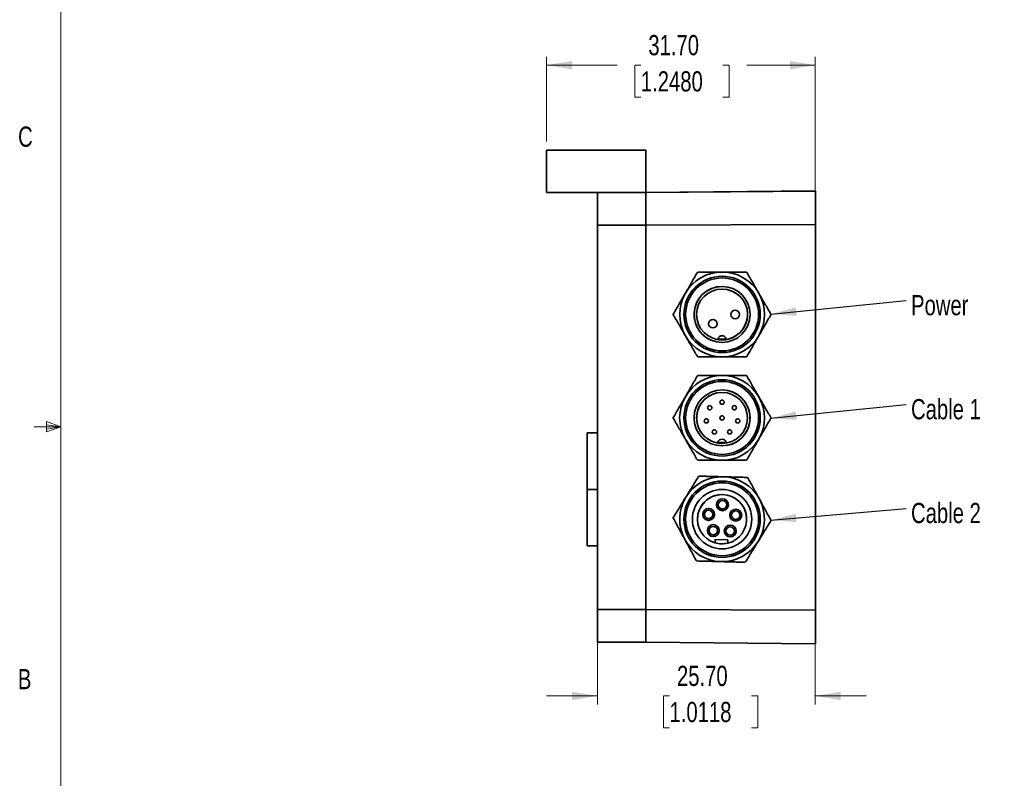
# Model space of a CAD drawing. Header units: millimetres. Extents: x 11 to 421, y 5 to 275.
# Tile 17 of 20: x 11 to 127, y 99 to 188. Entities that reach past the tile are written whole.
import ezdxf

# ---------------------------------------------------------------- set-up
doc = ezdxf.new("R2010")
doc.units = ezdxf.units.MM
doc.styles.add('SLDTEXTSTYLE0', font='TXT', dxfattribs={"width": 0.75})
doc.dimstyles.new('SLDDIMSTYLE0', dxfattribs={"dimtxt": 2.38125, "dimasz": 3, "dimexe": 0, "dimexo": 0.0625, "dimgap": 0.595313, "dimtad": 0, "dimrnd": 1e-09, "dimzin": 4, "dimdsep": 46, "dimtxsty": 'SLDTEXTSTYLE0', "dimsah": 1, "dimcen": 0.09, "dimadec": 0, "dimazin": 1, "dimtfac": 1, "dimtofl": 0, "dimtmove": 0, "dimatfit": 3, "dimfxl": 1, "dimfrac": 2, "dimtolj": 1, "dimtzin": 12, "dimarcsym": 0})
doc.dimstyles.new('SLDDIMSTYLE3', dxfattribs={"dimtxt": 2.38125, "dimasz": 3, "dimexe": 0, "dimexo": 0.0625, "dimgap": 0.595313, "dimtad": 0, "dimrnd": 1e-09, "dimzin": 4, "dimdsep": 46, "dimtxsty": 'SLDTEXTSTYLE0', "dimsah": 1, "dimcen": 0.09, "dimadec": 0, "dimazin": 1, "dimtfac": 1, "dimtmove": 0, "dimatfit": 0, "dimfxl": 1, "dimfrac": 2, "dimtolj": 1, "dimtzin": 12, "dimarcsym": 0})
doc.dimstyles.new('SLDDIMSTYLE4', dxfattribs={"dimtxt": 0.18, "dimasz": 3, "dimexe": 0, "dimexo": 0.0625, "dimgap": 0, "dimtad": 0, "dimtih": 1, "dimtoh": 1, "dimdec": 0, "dimrnd": 1e-09, "dimzin": 0, "dimdsep": 46, "dimtxsty": 'Standard', "dimsah": 1, "dimcen": 0.09, "dimadec": 0, "dimazin": 0, "dimtfac": 3, "dimtdec": 0, "dimtofl": 0, "dimtmove": 0, "dimatfit": 3, "dimfxl": 1, "dimfrac": 2, "dimtolj": 1, "dimtzin": 0, "dimarcsym": 0})

# ---------------------------------------------------------------- blocks, each defined once
blk = doc.blocks.new('_D_4')
at = {"color": 7, "linetype": 'Continuous', "lineweight": 0}
for p, q in [((73.16, 173.75), (73.16, 183.76)), ((104.86, 164.97), (104.86, 183.76)), ((73.16, 182.76), (81.49, 182.76)), ((84.29, 182.76), (83.57, 182.76)), ((83.57, 182.76), (83.57, 178.97)), ((93.97, 182.76), (94.69, 182.76)), ((94.69, 182.76), (94.69, 178.97)), ((104.86, 182.76), (96.78, 182.76)), ((83.57, 178.97), (84.29, 178.97)), ((94.69, 178.97), (93.97, 178.97))]:
    blk.add_line(p, q, dxfattribs=at)
at = {"color": 7, "linetype": 'Continuous', "lineweight": 18}
for points in [[(73.16, 182.76), (76.16, 182.26), (76.16, 183.26)], [(104.86, 182.76), (101.86, 183.26), (101.86, 182.26)]]:
    blk.add_solid(points, dxfattribs=at)
at = {"color": 7, "linetype": 'Continuous', "lineweight": 18, "char_height": 2.381, "attachment_point": 1, "style": 'SLDTEXTSTYLE0'}
for s, insert in [('31.70', (85.17, 186.31)), ('1.2480', (84.29, 182.04))]:
    blk.add_mtext(s, dxfattribs=dict(at, insert=insert))
blk = doc.blocks.new('_D_5')
at = {"color": 7, "linetype": 'Continuous', "lineweight": 0}
for p, q in [((79.16, 117.6), (79.16, 107.42)), ((104.86, 117.52), (104.86, 107.42)), ((79.16, 108.42), (73.16, 108.42)), ((87.67, 108.42), (86.95, 108.42)), ((86.95, 108.42), (86.95, 104.64)), ((97.35, 108.42), (98.07, 108.42)), ((98.07, 108.42), (98.07, 104.64)), ((104.86, 108.42), (110.86, 108.42)), ((86.95, 104.64), (87.67, 104.64)), ((98.07, 104.64), (97.35, 104.64))]:
    blk.add_line(p, q, dxfattribs=at)
at = {"color": 7, "linetype": 'Continuous', "lineweight": 18}
for points in [[(79.16, 108.42), (76.16, 108.92), (76.16, 107.92)], [(104.86, 108.42), (107.86, 107.92), (107.86, 108.92)]]:
    blk.add_solid(points, dxfattribs=at)
at = {"color": 7, "linetype": 'Continuous', "lineweight": 18, "char_height": 2.381, "attachment_point": 1, "style": 'SLDTEXTSTYLE0'}
for s, insert in [('25.70', (88.55, 111.97)), ('1.0118', (87.67, 107.71))]:
    blk.add_mtext(s, dxfattribs=dict(at, insert=insert))
blk = doc.blocks.new('SW_NOTE_0_11')
at = {"color": 0, "linetype": 'Continuous', "lineweight": 0, "insert": (0.58, 0.65), "char_height": 2.381, "attachment_point": 1, "style": 'SLDTEXTSTYLE0'}
blk.add_mtext('Cable 2', dxfattribs=at)
blk = doc.blocks.new('SW_NOTE_0_12')
at = {"color": 0, "linetype": 'Continuous', "lineweight": 0, "insert": (0.58, 0.63), "char_height": 2.381, "attachment_point": 1, "style": 'SLDTEXTSTYLE0'}
blk.add_mtext('Cable 1', dxfattribs=at)
blk = doc.blocks.new('SW_NOTE_0_13')
at = {"color": 0, "linetype": 'Continuous', "lineweight": 0, "insert": (0.58, 0.64), "char_height": 2.381, "attachment_point": 1, "style": 'SLDTEXTSTYLE0'}
blk.add_mtext('Power', dxfattribs=at)

msp = doc.modelspace()

# ---------------------------------------------------------------- linework, layer by layer
at = {"color": 7, "linetype": 'Continuous', "lineweight": 18}
for p, q in [((15.907, 270.309), (15.907, 9.959)), ((14.2, 140.744), (14.2, 139.56)), ((15.907, 140.134), (14.2, 140.744)), ((15.907, 140.134), (12.732, 140.134)), ((15.907, 140.134), (14.2, 140.363)), ((15.907, 140.134), (14.2, 139.872)), ((15.907, 140.134), (14.2, 139.56))]:
    msp.add_line(p, q, dxfattribs=at)
at = {"color": 7, "linetype": 'Continuous', "lineweight": 35}
for p, q in [((73.165, 172.758), (73.165, 172.748)), ((84.865, 172.758), (73.165, 172.758)), ((73.165, 172.748), (84.865, 172.748)), ((73.165, 172.748), (73.165, 167.748)), ((84.865, 172.758), (84.865, 172.748)), ((84.865, 172.748), (84.865, 167.748)), ((73.165, 167.748), (79.165, 167.748)), ((79.165, 163.896), (79.165, 167.748)), ((79.165, 167.748), (84.865, 167.748)), ((104.865, 167.933), (84.865, 167.758)), ((84.865, 167.748), (104.865, 167.922)), ((84.865, 167.748), (84.865, 163.896)), ((104.865, 167.933), (104.865, 167.922)), ((104.865, 167.922), (104.865, 163.969)), ((84.865, 163.896), (79.165, 163.896)), ((79.165, 163.896), (79.165, 118.596)), ((104.865, 163.969), (84.865, 163.896)), ((84.865, 118.596), (84.865, 163.896)), ((104.865, 163.969), (104.865, 118.524)), ((90.957, 158.335), (90.957, 158.335)), ((93.868, 157.876), (93.868, 157.876)), ((93.868, 156.676), (93.868, 156.676)), ((88.118, 153.417), (88.118, 153.417)), ((88.118, 153.335), (88.118, 153.335)), ((95.418, 153.876), (95.418, 153.876)), ((92.778, 152.786), (92.778, 152.786)), ((95.418, 152.876), (95.418, 152.876)), ((92.778, 151.786), (92.778, 151.786)), ((93.386, 150.508), (93.385, 150.508)), ((93.404, 150.109), (93.404, 150.109)), ((93.868, 150.876), (93.868, 150.876)), ((93.868, 150.076), (93.868, 150.076)), ((94.466, 150.436), (94.466, 150.436)), ((93.868, 148.876), (93.868, 148.876)), ((90.957, 148.417), (90.957, 148.417)), ((93.865, 145.684), (93.865, 145.684)), ((96.776, 146.143), (96.776, 146.143)), ((93.865, 144.484), (93.865, 144.484)), ((93.865, 143.284), (93.865, 143.284)), ((92.415, 142.634), (92.415, 142.634)), ((92.415, 142.134), (92.415, 142.134)), ((93.865, 142.784), (93.865, 142.784)), ((95.315, 142.634), (95.315, 142.634)), ((95.315, 142.134), (95.315, 142.134)), ((92.015, 141.084), (92.015, 141.084)), ((92.015, 140.584), (92.015, 140.584)), ((93.865, 141.434), (93.865, 141.434)), ((93.865, 140.934), (93.865, 140.934)), ((95.715, 141.084), (95.715, 141.084)), ((95.715, 140.584), (95.715, 140.584)), ((99.615, 141.225), (99.615, 141.225)), ((99.615, 141.143), (99.615, 141.143)), ((77.965, 139.408), (79.165, 139.408)), ((77.965, 139.406), (77.965, 139.408)), ((77.965, 139.406), (79.165, 139.406)), ((77.965, 132.756), (77.965, 139.406)), ((92.965, 139.784), (92.965, 139.784)), ((94.765, 139.784), (94.765, 139.784)), ((92.965, 139.284), (92.965, 139.284)), ((93.267, 138.245), (93.267, 138.245)), ((93.865, 138.684), (93.865, 138.684)), ((94.348, 138.316), (94.348, 138.316)), ((94.464, 138.245), (94.435, 138.244)), ((94.436, 138.243), (94.436, 138.243)), ((94.765, 139.284), (94.765, 139.284)), ((93.865, 137.884), (93.865, 137.884)), ((94.329, 137.917), (94.329, 137.917)), ((93.865, 136.684), (93.865, 136.684)), ((96.776, 136.225), (96.776, 136.225)), ((91.088, 134.28), (91.088, 134.281)), ((91.16, 134.32), (91.16, 134.319)), ((96.837, 134.167), (96.837, 134.168)), ((96.907, 134.126), (96.907, 134.124)), ((77.965, 132.749), (77.965, 132.756)), ((77.965, 132.756), (79.165, 132.756)), ((77.965, 132.756), (79.165, 132.756)), ((77.965, 126.099), (77.965, 132.749)), ((77.965, 132.749), (79.165, 132.749)), ((88.116, 129.358), (88.116, 129.359)), ((88.118, 129.441), (88.118, 129.439)), ((90.965, 129.246), (90.965, 129.245)), ((96.765, 129.245), (96.765, 129.246)), ((99.614, 129.132), (99.614, 129.133)), ((93.04, 126.464), (93.051, 126.866)), ((93.051, 126.866), (94.55, 126.825)), ((94.54, 126.424), (94.55, 126.825)), ((94.54, 126.426), (94.55, 126.825)), ((77.965, 126.099), (79.165, 126.099)), ((94.54, 126.424), (94.54, 126.426)), ((94.54, 126.426), (94.54, 126.426)), ((79.165, 118.596), (84.865, 118.596)), ((79.165, 114.748), (79.165, 118.596)), ((84.865, 118.596), (104.865, 118.524)), ((84.865, 118.596), (84.865, 114.748)), ((104.865, 118.524), (104.865, 114.573)), ((84.865, 114.748), (79.165, 114.748)), ((104.865, 114.573), (84.865, 114.748))]:
    msp.add_line(p, q, dxfattribs=at)
at = {"color": 8, "linetype": 'Continuous', "lineweight": 35}
for p, q in [((93.277, 150.435), (93.269, 150.436)), ((94.466, 150.436), (94.439, 150.436)), ((94.466, 150.436), (94.442, 150.432)), ((93.267, 138.245), (93.294, 138.244))]:
    msp.add_line(p, q, dxfattribs=at)
at = {"color": 7, "linetype": 'Continuous', "lineweight": 35, "flags": 128}
for points in [[(94.446, 150.434), (94.448, 150.434), (94.466, 150.436)], [(93.267, 138.245), (93.285, 138.243), (93.287, 138.243)]]:
    msp.add_lwpolyline(points, dxfattribs=at)
at = {"color": 7, "linetype": 'Continuous', "lineweight": 35}
for centre, radius in [((93.868, 153.376), 4.5), ((93.868, 153.376), 4.3), ((93.868, 153.376), 3.3), ((93.868, 153.376), 3), ((93.865, 141.184), 4.5), ((93.865, 141.184), 4.3), ((93.865, 141.184), 3.3), ((93.865, 141.184), 3), ((93.865, 129.244), 4.5), ((93.865, 129.246), 4.3), ((93.865, 129.246), 3.5), ((93.91, 130.944), 0.7), ((93.91, 130.944), 0.5), ((92.279, 129.807), 0.7), ((92.279, 129.807), 0.5), ((95.478, 129.722), 0.7), ((95.478, 129.722), 0.5), ((92.828, 127.902), 0.7), ((92.828, 127.902), 0.5), ((94.828, 127.848), 0.7), ((94.828, 127.848), 0.5)]:
    msp.add_circle(centre, radius, dxfattribs=at)
for centre, radius, start, end in [((93.868, 153.376), 5, 90, 150), ((93.868, 153.376), 5.75, 119.59185, 120.40815), ((93.868, 153.376), 5.75, 119.59185, 120.40815), ((93.868, 153.376), 5, 30, 90), ((93.868, 153.376), 5.75, 59.59185, 60.40815), ((93.868, 153.376), 4.5, 90, 270), ((93.868, 153.376), 5, 150, 210), ((93.868, 153.376), 3.3, 90, 261.91599), ((93.868, 153.376), 3, 281.51139, 90), ((93.868, 153.376), 5, 330, 30), ((93.868, 153.376), 5.75, 179.59185, 180.40815), ((93.868, 153.376), 5.75, 179.59185, 180.40815), ((95.418, 153.376), 0.5, 90, 270), ((95.418, 153.376), 0.5, 90, 270), ((95.418, 153.376), 0.5, 270, 90), ((93.868, 153.376), 5.75, 359.59185, 0.40815), ((92.778, 152.286), 0.5, 90, 270), ((92.778, 152.286), 0.5, 90, 270), ((92.778, 152.286), 0.5, 270, 90), ((93.868, 153.376), 5, 210, 270), ((93.289, 150.534), 0.1, 270, 344.69906), ((93.868, 150.376), 0.5, 90, 164.69906), ((93.868, 150.376), 0.5, 90, 164.69906), ((93.868, 150.376), 0.5, 15.30094, 90), ((93.868, 153.376), 5, 270, 330), ((93.868, 153.376), 5.75, 239.59185, 240.40815), ((93.868, 153.376), 5.75, 239.59185, 240.40815), ((93.868, 153.376), 5.75, 299.59185, 300.40815), ((93.865, 141.184), 5, 90, 150), ((93.865, 141.184), 5.75, 119.59185, 120.40815), ((93.865, 141.184), 5, 30, 90), ((93.865, 141.184), 4.5, 270, 90), ((93.865, 141.184), 5.75, 59.59185, 60.40815), ((93.865, 141.184), 5.75, 59.59185, 60.40815), ((93.865, 141.184), 3, 90, 258.48861), ((93.865, 141.184), 3.3, 278.08401, 90), ((93.865, 141.184), 5, 150, 210), ((93.865, 143.034), 0.25, 90, 270), ((93.865, 143.034), 0.25, 270, 90), ((93.865, 143.034), 0.25, 270, 90), ((93.865, 141.184), 5, 330, 30), ((92.415, 142.384), 0.25, 90, 270), ((92.415, 142.384), 0.25, 270, 90), ((92.415, 142.384), 0.25, 270, 90), ((95.315, 142.384), 0.25, 90, 270), ((95.315, 142.384), 0.25, 270, 90), ((95.315, 142.384), 0.25, 270, 90), ((93.865, 141.184), 5.75, 179.59185, 180.40815), ((92.015, 140.834), 0.25, 90, 270), ((92.015, 140.834), 0.25, 270, 90), ((92.015, 140.834), 0.25, 270, 90), ((93.865, 141.184), 0.25, 90, 270), ((93.865, 141.184), 0.25, 270, 90), ((93.865, 141.184), 0.25, 270, 90), ((95.715, 140.834), 0.25, 90, 270), ((95.715, 140.834), 0.25, 270, 90), ((95.715, 140.834), 0.25, 270, 90), ((93.865, 141.184), 5.75, 359.59185, 0.40815), ((93.865, 141.184), 5.75, 359.59185, 0.40815), ((92.965, 139.534), 0.25, 90, 270), ((92.965, 139.534), 0.25, 270, 90), ((92.965, 139.534), 0.25, 270, 90), ((94.765, 139.534), 0.25, 90, 270), ((94.765, 139.534), 0.25, 270, 90), ((94.765, 139.534), 0.25, 270, 90), ((93.865, 141.184), 5, 210, 270), ((93.865, 138.184), 0.5, 90, 164.69906), ((93.865, 138.184), 0.5, 15.30094, 90), ((93.865, 138.184), 0.5, 15.30094, 90), ((93.865, 141.184), 5, 270, 330), ((94.444, 138.343), 0.1, 195.30094, 270), ((93.865, 141.184), 5.75, 239.59185, 240.40815), ((93.865, 141.184), 5.75, 299.59185, 300.40815), ((93.865, 141.184), 5.75, 299.59185, 300.40815), ((93.865, 129.244), 5, 88.46684, 148.46684), ((93.872, 129.233), 5.765, 118.05966, 118.87378), ((93.86, 129.253), 5.74, 118.05788, 118.87557), ((93.865, 129.244), 5, 28.46685, 88.46684), ((93.86, 129.238), 5.759, 58.05905, 58.87402), ((93.87, 129.253), 5.74, 58.05825, 58.87593), ((93.865, 129.244), 5, 148.46683, 208.46686), ((93.865, 129.246), 2.9, 0.00001, 179.99999), ((93.865, 129.245), 2.9, 283.45508, 253.4786), ((93.865, 129.244), 5, 328.46684, 28.46684), ((93.91, 130.946), 0.5, 180.00007, 268.46683), ((93.91, 130.946), 0.5, 268.46682, 0.00001), ((93.858, 129.246), 5.743, 178.05788, 178.87513), ((93.858, 129.245), 5.743, 178.05786, 178.87513), ((93.865, 129.246), 4.5, 180, 360), ((93.865, 129.246), 3.5, 180, 0), ((92.279, 129.809), 0.5, 180.00011, 268.46673), ((92.279, 129.809), 0.5, 268.46697, 359.99992), ((95.478, 129.724), 0.5, 180.00001, 268.46681), ((95.478, 129.724), 0.5, 268.46694, 359.99995), ((93.864, 129.245), 5.751, 358.05881, 358.87499), ((92.828, 127.904), 0.5, 179.99992, 268.46687), ((92.828, 127.904), 0.5, 268.4669, 359.99998), ((94.828, 127.85), 0.5, 179.99997, 268.4669), ((94.828, 127.85), 0.5, 268.4668, 0.00004), ((93.865, 129.244), 5, 208.46684, 268.46685), ((93.865, 129.244), 5, 268.46684, 328.46684), ((93.865, 129.246), 2.9, 253.4786, 283.45508), ((93.865, 129.247), 2.9, 253.4786, 283.45508), ((93.861, 129.238), 5.743, 238.05826, 238.87559), ((93.866, 129.243), 5.748, 298.05854, 298.87513)]:
    msp.add_arc(centre, radius, start, end, dxfattribs=at)
for points, knots in [([(89.538, 155.876), (89.656, 156.082), (89.894, 156.493), (90.251, 157.111), (90.606, 157.726), (90.84, 158.132), (90.957, 158.335)], [0, 0, 0, 0, 0.2473451, 0.4947283, 0.7473348, 1, 1, 1, 1]), ([(89.538, 155.876), (89.656, 156.082), (89.894, 156.493), (90.251, 157.111), (90.606, 157.726), (90.84, 158.132), (90.957, 158.335)], [0, 0, 0, 0, 0.247345, 0.4947283, 0.7473348, 1, 1, 1, 1]), ([(91.028, 158.376), (91.258, 158.376), (91.718, 158.376), (92.423, 158.376), (93.141, 158.376), (93.625, 158.376), (93.868, 158.376)], [0, 0, 0, 0, 0.2477593, 0.4954639, 0.7477531, 1, 1, 1, 1]), ([(93.868, 158.376), (94.105, 158.376), (94.581, 158.376), (95.294, 158.376), (96.004, 158.376), (96.473, 158.376), (96.707, 158.376)], [0, 0, 0, 0, 0.2473449, 0.4947284, 0.7473345, 1, 1, 1, 1]), ([(96.778, 158.335), (96.893, 158.136), (97.123, 157.738), (97.476, 157.127), (97.834, 156.506), (98.077, 156.086), (98.198, 155.876)], [0, 0, 0, 0, 0.2477593, 0.4954637, 0.7477533, 1, 1, 1, 1]), ([(88.118, 153.417), (88.233, 153.616), (88.463, 154.014), (88.815, 154.625), (89.174, 155.246), (89.416, 155.666), (89.538, 155.876)], [0, 0, 0, 0, 0.2477596, 0.4954641, 0.7477529, 1, 1, 1, 1]), ([(88.118, 153.417), (88.233, 153.616), (88.463, 154.014), (88.815, 154.625), (89.174, 155.246), (89.416, 155.666), (89.538, 155.876)], [0, 0, 0, 0, 0.2477595, 0.4954642, 0.7477529, 1, 1, 1, 1]), ([(98.198, 155.876), (98.317, 155.67), (98.554, 155.259), (98.911, 154.641), (99.266, 154.026), (99.5, 153.62), (99.618, 153.417)], [0, 0, 0, 0, 0.2473443, 0.4947277, 0.7473345, 1, 1, 1, 1]), ([(89.538, 150.876), (89.419, 151.082), (89.181, 151.493), (88.825, 152.111), (88.469, 152.726), (88.235, 153.132), (88.118, 153.335)], [0, 0, 0, 0, 0.2473454, 0.4947287, 0.7473347, 1, 1, 1, 1]), ([(89.538, 150.876), (89.419, 151.082), (89.181, 151.493), (88.825, 152.111), (88.469, 152.726), (88.235, 153.132), (88.118, 153.335)], [0, 0, 0, 0, 0.2473453, 0.4947285, 0.7473347, 1, 1, 1, 1]), ([(99.618, 153.335), (99.503, 153.136), (99.273, 152.738), (98.92, 152.127), (98.561, 151.506), (98.319, 151.086), (98.198, 150.876)], [0, 0, 0, 0, 0.2477595, 0.4954639, 0.7477532, 1, 1, 1, 1]), ([(90.957, 148.417), (90.842, 148.616), (90.613, 149.014), (90.26, 149.625), (89.901, 150.246), (89.659, 150.666), (89.538, 150.876)], [0, 0, 0, 0, 0.2477588, 0.4954636, 0.747753, 1, 1, 1, 1]), ([(90.957, 148.417), (90.842, 148.616), (90.613, 149.014), (90.26, 149.625), (89.901, 150.246), (89.659, 150.666), (89.538, 150.876)], [0, 0, 0, 0, 0.2477589, 0.4954636, 0.7477531, 1, 1, 1, 1]), ([(93.57, 150.392), (93.56, 150.392), (93.5, 150.397), (93.433, 150.407), (93.393, 150.414), (93.382, 150.416)], [0, 0, 0, 0, 0.1283884, 0.7636619, 1, 1, 1, 1]), ([(94.35, 150.508), (94.345, 150.507), (94.337, 150.504), (94.282, 150.494), (94.215, 150.484), (94.128, 150.473), (94.013, 150.464), (93.868, 150.457), (93.724, 150.464), (93.609, 150.473), (93.522, 150.484), (93.454, 150.494), (93.399, 150.504), (93.391, 150.507), (93.386, 150.508)], [0, 0, 0, 0, 0.1081175, 0.1747346, 0.24982, 0.3256278, 0.3926791, 0.4996275, 0.6067369, 0.6737455, 0.7494298, 0.8249599, 0.89185, 1, 1, 1, 1]), ([(94.442, 150.432), (94.44, 150.431), (94.428, 150.429), (94.337, 150.412), (94.197, 150.393), (94.023, 150.378), (93.909, 150.377), (93.85, 150.376)], [0, 0, 0, 0, 0.0640894, 0.3133882, 0.5762231, 0.7811175, 1, 1, 1, 1]), ([(94.337, 150.42), (94.361, 150.422), (94.404, 150.425), (94.431, 150.43), (94.442, 150.432)], [0, 0, 0, 0, 0.5669276, 1, 1, 1, 1]), ([(94.419, 150.434), (94.41, 150.436), (94.392, 150.441), (94.369, 150.458), (94.351, 150.48), (94.344, 150.497), (94.341, 150.506)], [0, 0, 0, 0, 0.249995, 0.4995823, 0.7498206, 1, 1, 1, 1]), ([(94.439, 150.436), (94.436, 150.436), (94.42, 150.435), (94.393, 150.448), (94.364, 150.473), (94.355, 150.496), (94.35, 150.508)], [0, 0, 0, 0, 0.08096734, 0.38731219, 0.69364944, 1, 1, 1, 1]), ([(94.439, 150.435), (94.432, 150.435), (94.419, 150.435), (94.387, 150.434), (94.371, 150.434)], [0, 0, 0, 0, 0.5044797, 1, 1, 1, 1]), ([(98.198, 150.876), (98.079, 150.67), (97.841, 150.259), (97.485, 149.641), (97.13, 149.026), (96.895, 148.62), (96.778, 148.417)], [0, 0, 0, 0, 0.2473448, 0.4947282, 0.7473345, 1, 1, 1, 1]), ([(93.868, 148.376), (93.63, 148.376), (93.155, 148.376), (92.442, 148.376), (91.731, 148.376), (91.263, 148.376), (91.028, 148.376)], [0, 0, 0, 0, 0.2473448, 0.4947283, 0.7473345, 1, 1, 1, 1]), ([(96.707, 148.376), (96.477, 148.376), (96.018, 148.376), (95.312, 148.376), (94.595, 148.376), (94.11, 148.376), (93.868, 148.376)], [0, 0, 0, 0, 0.2477592, 0.4954638, 0.7477531, 1, 1, 1, 1]), ([(89.535, 143.684), (89.654, 143.89), (89.892, 144.302), (90.248, 144.919), (90.603, 145.535), (90.838, 145.941), (90.955, 146.143)], [0, 0, 0, 0, 0.2473448, 0.4947283, 0.7473346, 1, 1, 1, 1]), ([(91.026, 146.184), (91.256, 146.184), (91.715, 146.184), (92.421, 146.184), (93.138, 146.184), (93.623, 146.184), (93.865, 146.184)], [0, 0, 0, 0, 0.2477593, 0.4954638, 0.747753, 1, 1, 1, 1]), ([(93.865, 146.184), (94.103, 146.184), (94.578, 146.184), (95.291, 146.184), (96.002, 146.184), (96.47, 146.184), (96.705, 146.184)], [0, 0, 0, 0, 0.2473449, 0.4947283, 0.7473345, 1, 1, 1, 1]), ([(96.776, 146.143), (96.891, 145.945), (97.12, 145.547), (97.473, 144.936), (97.832, 144.314), (98.074, 143.894), (98.195, 143.684)], [0, 0, 0, 0, 0.2477589, 0.4954636, 0.747753, 1, 1, 1, 1]), ([(96.776, 146.143), (96.891, 145.945), (97.12, 145.547), (97.473, 144.936), (97.832, 144.314), (98.074, 143.894), (98.195, 143.684)], [0, 0, 0, 0, 0.2477591, 0.4954636, 0.747753, 1, 1, 1, 1]), ([(88.115, 141.225), (88.23, 141.424), (88.46, 141.822), (88.813, 142.433), (89.172, 143.055), (89.414, 143.475), (89.535, 143.684)], [0, 0, 0, 0, 0.2477595, 0.495464, 0.7477531, 1, 1, 1, 1]), ([(98.195, 143.684), (98.314, 143.479), (98.552, 143.067), (98.908, 142.45), (99.264, 141.834), (99.498, 141.428), (99.615, 141.225)], [0, 0, 0, 0, 0.2473453, 0.4947286, 0.7473346, 1, 1, 1, 1]), ([(98.195, 143.684), (98.314, 143.479), (98.552, 143.067), (98.908, 142.45), (99.264, 141.834), (99.498, 141.428), (99.615, 141.225)], [0, 0, 0, 0, 0.2473453, 0.4947286, 0.7473348, 1, 1, 1, 1]), ([(89.535, 138.684), (89.416, 138.89), (89.179, 139.302), (88.822, 139.919), (88.467, 140.535), (88.233, 140.941), (88.115, 141.143)], [0, 0, 0, 0, 0.24734468, 0.49472797, 0.74733474, 1, 1, 1, 1]), ([(99.615, 141.143), (99.5, 140.945), (99.271, 140.547), (98.918, 139.936), (98.559, 139.314), (98.317, 138.894), (98.195, 138.684)], [0, 0, 0, 0, 0.2477595, 0.495464, 0.7477532, 1, 1, 1, 1]), ([(99.615, 141.143), (99.5, 140.945), (99.271, 140.547), (98.918, 139.936), (98.559, 139.314), (98.317, 138.894), (98.195, 138.684)], [0, 0, 0, 0, 0.2477593, 0.4954639, 0.7477532, 1, 1, 1, 1]), ([(90.955, 136.225), (90.84, 136.424), (90.61, 136.822), (90.257, 137.433), (89.899, 138.055), (89.656, 138.475), (89.535, 138.684)], [0, 0, 0, 0, 0.2477591, 0.4954638, 0.7477531, 1, 1, 1, 1]), ([(93.392, 138.315), (93.387, 138.305), (93.377, 138.286), (93.353, 138.264), (93.325, 138.248), (93.304, 138.245), (93.294, 138.243)], [0, 0, 0, 0, 0.24537642, 0.49313586, 0.74412979, 1, 1, 1, 1]), ([(93.567, 138.2), (93.557, 138.201), (93.498, 138.206), (93.431, 138.216), (93.391, 138.222), (93.38, 138.224)], [0, 0, 0, 0, 0.1267137, 0.7641693, 1, 1, 1, 1]), ([(94.348, 138.316), (94.343, 138.315), (94.334, 138.313), (94.279, 138.303), (94.212, 138.292), (94.125, 138.282), (94.01, 138.272), (93.866, 138.265), (93.721, 138.272), (93.606, 138.282), (93.519, 138.292), (93.452, 138.303), (93.396, 138.313), (93.388, 138.315), (93.383, 138.316)], [0, 0, 0, 0, 0.10811702, 0.17473442, 0.24981974, 0.3256276, 0.39267892, 0.49962719, 0.60673688, 0.67374523, 0.74942949, 0.82495968, 0.89184965, 1, 1, 1, 1]), ([(98.195, 138.684), (98.077, 138.479), (97.839, 138.067), (97.482, 137.45), (97.127, 136.834), (96.893, 136.428), (96.776, 136.225)], [0, 0, 0, 0, 0.2473448, 0.4947284, 0.7473347, 1, 1, 1, 1]), ([(98.195, 138.684), (98.077, 138.479), (97.839, 138.067), (97.482, 137.45), (97.127, 136.834), (96.893, 136.428), (96.776, 136.225)], [0, 0, 0, 0, 0.2473448, 0.4947284, 0.7473346, 1, 1, 1, 1]), ([(93.865, 136.184), (93.628, 136.184), (93.152, 136.184), (92.439, 136.184), (91.729, 136.184), (91.26, 136.184), (91.026, 136.184)], [0, 0, 0, 0, 0.2473449, 0.4947283, 0.7473346, 1, 1, 1, 1]), ([(96.705, 136.184), (96.475, 136.184), (96.016, 136.184), (95.31, 136.184), (94.592, 136.184), (94.108, 136.184), (93.865, 136.184)], [0, 0, 0, 0, 0.2477593, 0.4954639, 0.7477531, 1, 1, 1, 1]), ([(89.603, 131.861), (89.727, 132.064), (89.976, 132.469), (90.349, 133.077), (90.72, 133.682), (90.966, 134.082), (91.088, 134.281)], [0, 0, 0, 0, 0.24734467, 0.49472821, 0.74733443, 1, 1, 1, 1]), ([(89.603, 131.859), (89.727, 132.062), (89.976, 132.467), (90.349, 133.075), (90.72, 133.681), (90.966, 134.08), (91.088, 134.28)], [0, 0, 0, 0, 0.2473447, 0.4947284, 0.7473345, 1, 1, 1, 1]), ([(91.16, 134.32), (91.39, 134.314), (91.849, 134.302), (92.554, 134.283), (93.272, 134.264), (93.756, 134.251), (93.999, 134.244)], [0, 0, 0, 0, 0.2477593, 0.4954639, 0.7477531, 1, 1, 1, 1]), ([(91.16, 134.319), (91.39, 134.313), (91.849, 134.3), (92.554, 134.281), (93.272, 134.262), (93.756, 134.249), (93.999, 134.243)], [0, 0, 0, 0, 0.2477594, 0.4954638, 0.7477531, 1, 1, 1, 1]), ([(93.999, 134.244), (94.236, 134.238), (94.711, 134.225), (95.424, 134.206), (96.134, 134.187), (96.603, 134.175), (96.837, 134.168)], [0, 0, 0, 0, 0.2473449, 0.4947283, 0.7473345, 1, 1, 1, 1]), ([(93.999, 134.243), (94.236, 134.236), (94.711, 134.224), (95.424, 134.205), (96.134, 134.186), (96.603, 134.173), (96.837, 134.167)], [0, 0, 0, 0, 0.2473449, 0.4947284, 0.7473345, 1, 1, 1, 1]), ([(96.907, 134.126), (97.016, 133.924), (97.235, 133.52), (97.572, 132.899), (97.914, 132.269), (98.145, 131.843), (98.26, 131.63)], [0, 0, 0, 0, 0.2477592, 0.4954638, 0.7477528, 1, 1, 1, 1]), ([(96.907, 134.124), (97.016, 133.922), (97.235, 133.518), (97.572, 132.898), (97.914, 132.267), (98.145, 131.841), (98.26, 131.628)], [0, 0, 0, 0, 0.2477594, 0.4954639, 0.7477531, 1, 1, 1, 1]), ([(88.118, 129.441), (88.238, 129.637), (88.479, 130.028), (88.848, 130.63), (89.223, 131.242), (89.476, 131.655), (89.603, 131.861)], [0, 0, 0, 0, 0.2477591, 0.4954639, 0.747753, 1, 1, 1, 1]), ([(88.118, 129.439), (88.238, 129.635), (88.479, 130.027), (88.848, 130.628), (89.223, 131.24), (89.476, 131.653), (89.603, 131.859)], [0, 0, 0, 0, 0.2477593, 0.4954639, 0.747753, 1, 1, 1, 1]), ([(98.26, 131.63), (98.374, 131.421), (98.6, 131.003), (98.94, 130.376), (99.279, 129.751), (99.502, 129.339), (99.614, 129.133)], [0, 0, 0, 0, 0.2473448, 0.4947283, 0.7473345, 1, 1, 1, 1]), ([(98.26, 131.628), (98.374, 131.419), (98.6, 131.001), (98.94, 130.374), (99.279, 129.75), (99.502, 129.338), (99.614, 129.132)], [0, 0, 0, 0, 0.2473448, 0.4947282, 0.7473345, 1, 1, 1, 1]), ([(89.469, 126.861), (89.356, 127.07), (89.13, 127.488), (88.79, 128.115), (88.451, 128.739), (88.228, 129.151), (88.116, 129.358)], [0, 0, 0, 0, 0.2473448, 0.4947283, 0.7473345, 1, 1, 1, 1]), ([(99.611, 129.05), (99.491, 128.854), (99.251, 128.462), (98.882, 127.861), (98.507, 127.249), (98.253, 126.836), (98.126, 126.63)], [0, 0, 0, 0, 0.2477594, 0.4954639, 0.7477531, 1, 1, 1, 1]), ([(90.823, 124.365), (90.713, 124.567), (90.494, 124.971), (90.158, 125.591), (89.816, 126.222), (89.585, 126.648), (89.469, 126.861)], [0, 0, 0, 0, 0.2477592, 0.4954639, 0.7477532, 1, 1, 1, 1]), ([(98.126, 126.63), (98.002, 126.427), (97.754, 126.022), (97.381, 125.414), (97.009, 124.809), (96.764, 124.409), (96.641, 124.209)], [0, 0, 0, 0, 0.2473448, 0.4947283, 0.7473345, 1, 1, 1, 1]), ([(93.731, 124.246), (93.493, 124.253), (93.018, 124.265), (92.306, 124.284), (91.595, 124.304), (91.127, 124.316), (90.893, 124.322)], [0, 0, 0, 0, 0.2473448, 0.4947282, 0.7473345, 1, 1, 1, 1]), ([(96.569, 124.17), (96.34, 124.177), (95.88, 124.189), (95.175, 124.208), (94.458, 124.227), (93.973, 124.24), (93.731, 124.246)], [0, 0, 0, 0, 0.2477593, 0.4954639, 0.7477531, 1, 1, 1, 1])]:
    msp.add_open_spline(points, degree=3, knots=knots, dxfattribs=at)
at = {"color": 8, "linetype": 'Continuous', "lineweight": 35}
for points, knots in [([(93.295, 150.436), (93.299, 150.436), (93.315, 150.435), (93.343, 150.448), (93.372, 150.473), (93.381, 150.496), (93.386, 150.508)], [0, 0, 0, 0, 0.0917299, 0.3944887, 0.6972382, 1, 1, 1, 1]), ([(93.85, 150.376), (93.796, 150.377), (93.697, 150.379), (93.61, 150.388), (93.57, 150.392)], [0, 0, 0, 0, 0.5395479, 1, 1, 1, 1]), ([(93.38, 138.224), (93.358, 138.228), (93.312, 138.236), (93.273, 138.244), (93.269, 138.244), (93.267, 138.245)], [0, 0, 0, 0, 0.2934653, 0.6233076, 1, 1, 1, 1]), ([(93.339, 138.258), (93.349, 138.266), (93.369, 138.281), (93.378, 138.305), (93.383, 138.316)], [0, 0, 0, 0, 0.4953453, 1, 1, 1, 1]), ([(93.865, 138.185), (93.859, 138.185), (93.801, 138.183), (93.694, 138.188), (93.607, 138.196), (93.567, 138.2)], [0, 0, 0, 0, 0.0566181, 0.5646878, 1, 1, 1, 1]), ([(94.435, 138.244), (94.432, 138.244), (94.417, 138.244), (94.391, 138.256), (94.361, 138.281), (94.352, 138.305), (94.348, 138.316)], [0, 0, 0, 0, 0.0707197, 0.3804808, 0.6902393, 1, 1, 1, 1])]:
    msp.add_open_spline(points, degree=3, knots=knots, dxfattribs=at)

# ---------------------------------------------------------------- block references
at = {"color": 7, "linetype": 'Continuous', "lineweight": 0}
for name, p in [('SW_NOTE_0_13', (115.569, 155.026)), ('SW_NOTE_0_12', (115.569, 142.772)), ('SW_NOTE_0_11', (115.569, 130.517))]:
    msp.add_blockref(name, p, dxfattribs=at)

# ---------------------------------------------------------------- texts
at = {"color": 7, "linetype": 'Continuous', "lineweight": 0, "char_height": 2.381, "attachment_point": 1, "style": 'SLDTEXTSTYLE0'}
for s, insert in [('C', (10.854, 175.523)), ('B', (10.831, 111.588))]:
    msp.add_mtext(s, dxfattribs=dict(at, insert=insert))

# ---------------------------------------------------------------- dimensions: what is measured, and where the dimension line sits
at = {"color": 7, "linetype": 'Continuous', "lineweight": 18}
for base, p1, p2, dimstyle, picture, middle in [((73.165, 182.758), (104.865, 163.969), (73.165, 172.748), 'SLDDIMSTYLE0', '_D_4', (89.132, 182.758)), ((104.865, 108.42), (79.165, 118.596), (104.865, 118.524), 'SLDDIMSTYLE3', '_D_5', (92.51, 108.42))]:
    dim = msp.add_linear_dim(base=base, p1=p1, p2=p2, dimstyle=dimstyle, dxfattribs=at)
    dim.commit()
    dim.dimension.update_dxf_attribs({"geometry": picture, "text_midpoint": middle, "dimtype": 160})

# ---------------------------------------------------------------- leaders
at = {"color": 7, "linetype": 'Continuous', "lineweight": 0}
for points in [[(99.618, 153.417), (115.569, 155.026)], [(99.615, 141.143), (115.569, 142.772)], [(99.614, 129.132), (115.569, 130.517)]]:
    msp.add_leader(points, dimstyle='SLDDIMSTYLE4', dxfattribs=at)

doc.saveas('drawing.dxf')
